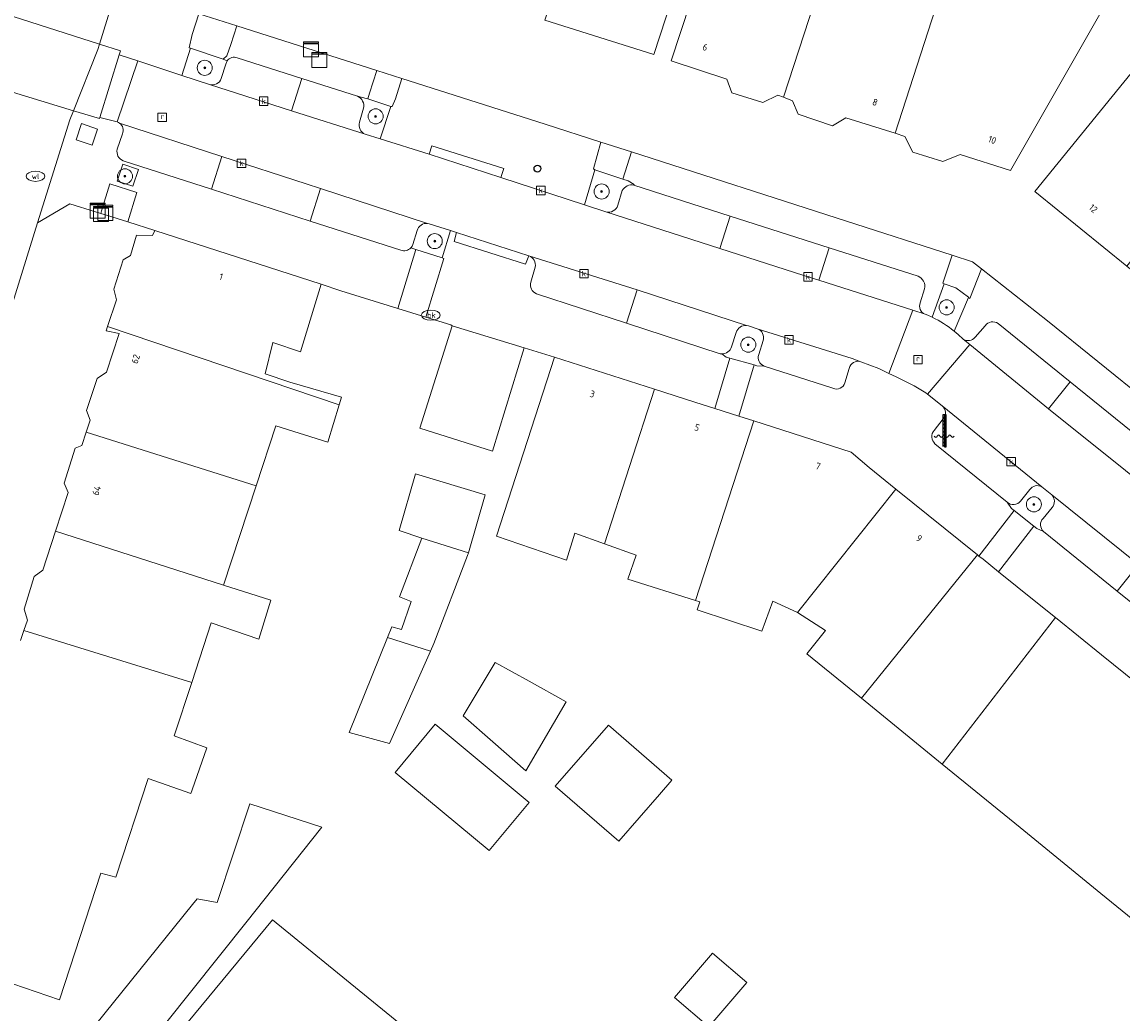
# Model space of a CAD drawing. Header units: millimetres. Extents: x 37131378 to 37737458, y 18584386 to 19114224.
# Tile 7 of 86: x 37412026 to 37470441, y 18689760 to 18742416. Entities that reach past the tile are written whole.
import ezdxf
from ezdxf.enums import TextEntityAlignment as Align

# ---------------------------------------------------------------- set-up
doc = ezdxf.new("R2010")
doc.units = ezdxf.units.MM
doc.header["$LTSCALE"] = 50
for name, color, linetype, lineweight in [('B2-WE-GR-BOOM-S', 252, 'Continuous', 25), ('B2-WE-IE-MEUBILAIR_WATERWEGMEUBILAIR-S', 252, 'Continuous', 25), ('B2-WE-IE-MEUBILAIR_WEGMEUBILAIR-S', 252, 'Continuous', 25), ('B2-WE-IE-MEUBILAIR_WEGMEUBILAIR_BOOMKRANS-GV', 252, 'Continuous', 18), ('B2-WE-KL-WATER_BRANDLEIDING_PUT-S', 252, 'Continuous', 25), ('B2-WE-KL-WATER_PUT-S', 252, 'Continuous', 25), ('B2-WE-OG-BEBOUWING-GV', 252, 'Continuous', 13), ('B2-WE-OG-BEBOUWING-T18', 252, 'Continuous', 18), ('B2-WE-OG-TERREIN_ERF-GV', 252, 'Continuous', 18), ('B2-WE-OG-TERREIN_ONBEGROEID-GV', 252, 'Continuous', 18), ('B2-WE-RI-GWA_KOLK-S', 252, 'Continuous', 25), ('B2-WE-RI-GWA_RIOOLPUT-S', 252, 'Continuous', 25), ('B2-WE-VH-VERHARDING_OPEN-GV', 252, 'Continuous', 18), ('B2-WE-VW-MARKERING-G', 252, 'Continuous', 18)]:
    doc.layers.add(name, color=color, linetype=linetype, lineweight=lineweight)
doc.styles.add('NLCS-ISO', font='txt')
doc.styles.add('NLCS-ISO-ANNOTATIVE-T18', font='txt', dxfattribs={"height": 1.8})
doc.styles.add('NLCS-ISO-M200-T18', font='txt', dxfattribs={"height": 0.36})

# ---------------------------------------------------------------- blocks, each defined once
blk = doc.blocks.new('SKL-DATA_KAST-SO')
at = {"color": 0, "linetype": 'ByBlock', "lineweight": 18}
for points in [[(-2, 2), (2, 2), (2, 1.68), (-2, 1.68)], [(-2, 1.52), (2, 1.52), (2, -2), (-2, -2)]]:
    blk.add_lwpolyline(points, close=True, dxfattribs=at)
blk = doc.blocks.new('SAL-VERWIJZING_SYMBOOL-SO')
at = {"color": 0, "linetype": 'ByBlock', "lineweight": -2}
blk.add_circle((0, 0), 0.9, dxfattribs=at)
at = {"color": 0, "linetype": 'ByBlock', "lineweight": -2, "style": 'NLCS-ISO-ANNOTATIVE-T18'}
blk.add_attdef('SYMBOOL', (2.5, -2.5), '', height=1.8, dxfattribs=at)
blk = doc.blocks.new('SRI-PUT_INSPECTIEPUT_RIOOLPUT-SO')
at = {"color": 0, "linetype": 'ByBlock', "lineweight": 18}
blk.add_lwpolyline([(-1.12, -1.12), (1.12, -1.12), (1.12, 1.12), (-1.12, 1.12)], close=True, dxfattribs=at)
at = {"color": 0, "linetype": 'ByBlock', "lineweight": 18, "style": 'NLCS-ISO'}
blk.add_text('r', height=1.5, dxfattribs=at).set_placement((0, 0.28), align=Align.MIDDLE_CENTER)
blk = doc.blocks.new('SRI-KOLK-SO')
at = {"color": 0, "linetype": 'ByBlock', "lineweight": 18}
blk.add_lwpolyline([(-1.125, -1.125), (1.125, -1.125), (1.125, 1.125), (-1.125, 1.125)], close=True, dxfattribs=at)
at = {"color": 0, "linetype": 'ByBlock', "lineweight": 18, "style": 'NLCS-ISO'}
blk.add_text('k', height=1.5, dxfattribs=at).set_placement((0, 0), align=Align.MIDDLE_CENTER)
blk = doc.blocks.new('SKL-WATER_WATERLEIDINGPUT-SO')
at = {"color": 0, "linetype": 'ByBlock', "lineweight": 18}
blk.add_ellipse((0, 0), major_axis=(2.5, 0), ratio=0.54, dxfattribs=at)
at = {"color": 0, "linetype": 'ByBlock', "lineweight": 18, "style": 'NLCS-ISO'}
blk.add_text('wl', height=1.5, dxfattribs=at).set_placement((0, 0), align=Align.MIDDLE_CENTER)
blk = doc.blocks.new('SKL-WATER_BRANDKRAAN_BRANDPUT-SO')
at = {"color": 0, "linetype": 'ByBlock', "lineweight": 18}
blk.add_ellipse((0, 0), major_axis=(2.5, 0), ratio=0.54, dxfattribs=at)
at = {"color": 0, "linetype": 'ByBlock', "lineweight": 18, "style": 'NLCS-ISO'}
blk.add_text('bk', height=1.5, dxfattribs=at).set_placement((0.16, 0), align=Align.MIDDLE_CENTER)
blk = doc.blocks.new('SIE-WATER_WATERSTANDMETER-SO')
h = blk.add_hatch(color=256)
h.dxf.hatch_style = 1
h.paths.add_polyline_path([(0, 5.17), (-0.46, 5.17), (-0.46, 4.7), (0, 4.7)])
h = blk.add_hatch(color=256)
h.dxf.hatch_style = 1
h.paths.add_polyline_path([(0, 4.22), (-0.46, 4.22), (-0.46, 3.75), (0, 3.75)])
h = blk.add_hatch(color=256)
h.dxf.hatch_style = 1
h.paths.add_polyline_path([(0, 3.28), (-0.46, 3.28), (-0.46, 2.81), (0, 2.81)])
h = blk.add_hatch(color=256)
h.dxf.hatch_style = 1
h.paths.add_polyline_path([(0.46, 5.64), (0, 5.64), (0, 5.17), (0.46, 5.17)])
h = blk.add_hatch(color=256)
h.dxf.hatch_style = 1
h.paths.add_polyline_path([(0.46, 4.7), (0, 4.7), (0, 4.22), (0.46, 4.22)])
h = blk.add_hatch(color=256)
h.dxf.hatch_style = 1
h.paths.add_polyline_path([(0.46, 3.75), (0, 3.75), (0, 3.28), (0.46, 3.28)])
h = blk.add_hatch(color=256)
h.dxf.hatch_style = 1
h.paths.add_polyline_path([(0, 2.34), (-0.46, 2.34), (-0.46, 1.86), (0, 1.86)])
h = blk.add_hatch(color=256)
h.dxf.hatch_style = 1
h.paths.add_polyline_path([(0, 1.39), (-0.46, 1.39), (-0.46, 0.92), (0, 0.92)])
h = blk.add_hatch(color=256)
h.dxf.hatch_style = 1
h.paths.add_polyline_path([(0, 0.45), (-0.46, 0.45), (-0.46, -0.02), (0, -0.02)])
h = blk.add_hatch(color=256)
h.dxf.hatch_style = 1
h.paths.add_polyline_path([(0.46, 2.81), (0, 2.81), (0, 2.34), (0.46, 2.34)])
h = blk.add_hatch(color=256)
h.dxf.hatch_style = 1
h.paths.add_polyline_path([(0.46, 1.86), (0, 1.86), (0, 1.39), (0.46, 1.39)])
h = blk.add_hatch(color=256)
h.dxf.hatch_style = 1
h.paths.add_polyline_path([(0.46, 0.92), (0, 0.92), (0, 0.45), (0.46, 0.45)])
h = blk.add_hatch(color=256)
h.dxf.hatch_style = 1
h.paths.add_polyline_path([(0, -0.49), (-0.46, -0.49), (-0.46, -0.97), (0, -0.97)])
h = blk.add_hatch(color=256)
h.dxf.hatch_style = 1
h.paths.add_polyline_path([(0, -1.44), (-0.46, -1.44), (-0.46, -1.91), (0, -1.91)])
h = blk.add_hatch(color=256)
h.dxf.hatch_style = 1
h.paths.add_polyline_path([(0, -2.38), (-0.46, -2.38), (-0.46, -2.85), (0, -2.85)])
h = blk.add_hatch(color=256)
h.dxf.hatch_style = 1
h.paths.add_polyline_path([(0.46, -0.02), (0, -0.02), (0, -0.49), (0.46, -0.49)])
h = blk.add_hatch(color=256)
h.dxf.hatch_style = 1
h.paths.add_polyline_path([(0.46, -0.97), (0, -0.97), (0, -1.44), (0.46, -1.44)])
h = blk.add_hatch(color=256)
h.dxf.hatch_style = 1
h.paths.add_polyline_path([(0.46, -1.91), (0, -1.91), (0, -2.38), (0.46, -2.38)])
blk.add_lwpolyline([(0.46, -2.79), (0.46, 5.64), (-0.46, 5.64), (-0.46, -2.79)])
for points in [[(0.46, 5.64), (0, 5.64), (0, 5.17), (0.46, 5.17)], [(0.46, 5.17), (0, 5.17), (0, 4.7), (0.46, 4.7)], [(0.46, 4.7), (0, 4.7), (0, 4.22), (0.46, 4.22)], [(0.46, 4.22), (0, 4.22), (0, 3.75), (0.46, 3.75)], [(0.46, 3.75), (0, 3.75), (0, 3.28), (0.46, 3.28)], [(0.46, 3.28), (0, 3.28), (0, 2.81), (0.46, 2.81)], [(0.46, 2.81), (0, 2.81), (0, 2.34), (0.46, 2.34)], [(0.46, 2.34), (0, 2.34), (0, 1.86), (0.46, 1.86)], [(0.46, 1.86), (0, 1.86), (0, 1.39), (0.46, 1.39)], [(0.46, 1.39), (0, 1.39), (0, 0.92), (0.46, 0.92)], [(0.46, 0.92), (0, 0.92), (0, 0.45), (0.46, 0.45)], [(0.46, 0.45), (0, 0.45), (0, -0.02), (0.46, -0.02)], [(0.46, -0.02), (0, -0.02), (0, -0.49), (0.46, -0.49)], [(0.46, -0.49), (0, -0.49), (0, -0.97), (0.46, -0.97)], [(0.46, -0.97), (0, -0.97), (0, -1.44), (0.46, -1.44)], [(0.46, -1.44), (0, -1.44), (0, -1.91), (0.46, -1.91)], [(0.46, -1.91), (0, -1.91), (0, -2.38), (0.46, -2.38)], [(0.46, -2.38), (0, -2.38), (0, -2.85), (0.46, -2.85)]]:
    blk.add_lwpolyline(points, close=True)
for centre, radius, start, end in [((-1.55, -0.12), 0.381, 16.8947, 163.1053), ((-0.08, -0.12), 0.381, 16.8947, 163.1053), ((1.4, -0.12), 0.381, 16.8947, 163.1053), ((-2.31, 0.11), 0.413, 196.8947, 343.1053), ((-0.82, 0.1), 0.391, 196.8947, 343.1053), ((0.66, 0.1), 0.391, 196.8947, 343.1053), ((2.16, 0.11), 0.413, 196.8947, 343.1053)]:
    blk.add_arc(centre, radius, start, end)
blk = doc.blocks.new('SGR-BOOM_01-SO')
at = {"linetype": 'ByBlock', "lineweight": 18}
h = blk.add_hatch(color=0, dxfattribs=at)
h.dxf.hatch_style = 1
edge = h.paths.add_edge_path()
edge.add_arc((0, 0), 0.25, 0, 360)
at = {"color": 0, "linetype": 'ByBlock', "lineweight": 18}
for radius in [2, 0.25]:
    blk.add_circle((0, 0), radius, dxfattribs=at)

msp = doc.modelspace()

# ---------------------------------------------------------------- linework, layer by layer
at = {"layer": 'B2-WE-IE-MEUBILAIR_WEGMEUBILAIR_BOOMKRANS-GV'}
for points in [[(37422928.6937, 18740363.3389), (37422703.6937, 18740439.3389), (37420971.6937, 18741027.3389), (37420518.6937, 18739577.3389), (37421980.6937, 18739095.3389)], [(37422608.6937, 18739416.3389), (37422850.6937, 18740177.3389)], [(37431619.6937, 18737926.3389), (37430388.6937, 18738329.3389), (37430298.6937, 18738359.3389), (37429834.6937, 18738471.3389)], [(37430162.6937, 18737839.3389), (37429947.6937, 18737099.3389)], [(37430257.6937, 18736461.3389), (37431047.6937, 18736212.3389), (37431619.6937, 18737926.3389)], [(37444520.6937, 18733752.3389), (37444531.6937, 18733787.3389), (37444213.6937, 18733980.3389), (37443936.6937, 18734073.3389), (37442441.6937, 18734577.3389), (37441905.6937, 18732711.3389), (37443036.6937, 18732344.3389)], [(37443669.6937, 18732688.3389), (37443905.6937, 18733466.3389)], [(37432671.6937, 18730429.3389), (37432948.6937, 18730339.3389), (37434334.6937, 18729889.3389), (37434787.6937, 18731340.3389)], [(37433010.6937, 18731346.3389), (37432787.6937, 18730604.3389)], [(37434787.6937, 18731340.3389), (37433650.6937, 18731705.3389), (37433567.6937, 18731723.3389)], [(37462282.6937, 18727795.3389), (37462290.6937, 18727814.3389), (37461609.6937, 18728310.3389), (37460988.6937, 18728519.3389), (37460364.6937, 18726741.3389)], [(37461530.6937, 18726007.3389), (37462282.6937, 18727795.3389)], [(37449951.6937, 18725938.3389), (37449702.6937, 18725173.3389)], [(37451072.6937, 18726133.3389), (37450612.6937, 18726283.3389), (37450497.6937, 18726307.3389)], [(37451147.6937, 18724761.3389), (37451381.6937, 18725501.3389)], [(37449186.6937, 18724799.3389), (37449419.6937, 18724632.3389), (37449618.6937, 18724575.3389), (37450899.6937, 18724210.3389), (37451043.6937, 18724169.3389), (37451437.6937, 18724149.3389)], [(37465548.6937, 18717605.3389), (37465056.6937, 18716989.3389)], [(37466706.6937, 18717322.3389), (37466276.6937, 18717676.3389), (37466177.6937, 18717746.3389)], [(37464334.6937, 18716927.3389), (37464571.6937, 18716596.3389), (37464712.6937, 18716485.3389), (37465754.6937, 18715660.3389), (37465923.6937, 18715526.3389), (37466275.6937, 18715369.3389)], [(37466251.6937, 18716069.3389), (37466730.6937, 18716645.3389)]]:
    msp.add_lwpolyline(points, dxfattribs=at)
for points in [[(37422850.6937, 18740177.3389, -0.1197654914), (37422928.6937, 18740363.3389)], [(37421980.6937, 18739095.3389, 0.3965129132), (37422608.6937, 18739416.3389)], [(37429834.6937, 18738471.3389, -0.3715232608), (37430162.6937, 18737839.3389)], [(37429947.6937, 18737099.3389, 0.3957332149), (37430257.6937, 18736461.3389)], [(37443905.6937, 18733466.3389, -0.3575468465), (37444520.6937, 18733752.3389)], [(37443036.6937, 18732344.3389, 0.4150075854), (37443669.6937, 18732688.3389)], [(37433567.6937, 18731723.3389, 0.3766426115), (37433010.6937, 18731346.3389)], [(37432787.6937, 18730604.3389, -0.1056709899), (37432671.6937, 18730429.3389)], [(37460364.6937, 18726741.3389, -0.0572583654), (37461530.6937, 18726007.3389)], [(37450497.6937, 18726307.3389, 0.3599468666), (37449951.6937, 18725938.3389)], [(37451381.6937, 18725501.3389, 0.4125784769), (37451072.6937, 18726133.3389)], [(37449702.6937, 18725173.3389, -0.3332590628), (37449186.6937, 18724799.3389)], [(37451437.6937, 18724149.3389, -0.4049710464), (37451147.6937, 18724761.3389)], [(37466177.6937, 18717746.3389, 0.3732044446), (37465548.6937, 18717605.3389)], [(37466730.6937, 18716645.3389, 0.3884833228), (37466706.6937, 18717322.3389)], [(37465056.6937, 18716989.3389, -0.4228240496), (37464334.6937, 18716927.3389)], [(37466275.6937, 18715369.3389, -0.4372183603), (37466251.6937, 18716069.3389)]]:
    msp.add_lwpolyline(points, format="xyb", dxfattribs=at)
msp.add_lwpolyline([(37417386.6937, 18734870.3389), (37417085.6937, 18733974.3389), (37417904.6937, 18733699.3389), (37418205.6937, 18734595.3389)], close=True, dxfattribs=at)
at = {"layer": 'B2-WE-OG-BEBOUWING-GV'}
for points in [[(37441617.6937, 18748099.3389), (37440831.6937, 18745681.3389), (37439784.6937, 18742516.3389), (37445573.6937, 18740684.3389), (37448485.6937, 18749579.3389), (37442724.6937, 18751443.3389)], [(37455979.6937, 18749239.3389), (37450051.6937, 18751169.3389), (37446498.6937, 18740363.3389), (37449454.6937, 18739373.3389), (37449727.6937, 18738660.3389), (37451369.6937, 18738136.3389), (37452170.6937, 18738529.3389), (37452464.6937, 18738418.3389)], [(37455979.6937, 18749239.3389), (37452464.6937, 18738418.3389), (37452946.6937, 18738237.3389), (37453249.6937, 18737525.3389), (37455070.6937, 18736913.3389), (37455782.6937, 18737335.3389), (37458386.6937, 18736513.3389), (37461888.6937, 18747315.3389)], [(37461888.6937, 18747315.3389), (37458386.6937, 18736513.3389), (37458916.6937, 18736346.3389), (37459339.6937, 18735515.3389), (37460920.6937, 18735020.3389), (37461841.6937, 18735385.3389), (37464527.6937, 18734541.3389), (37470260.6937, 18744589.3389)], [(37475980.6937, 18736054.3389), (37471157.6937, 18739980.3389), (37465816.6937, 18733419.3389), (37470695.6937, 18729451.3389)], [(37427915.6937, 18728494.3389), (37419080.6937, 18731347.3389), (37418963.6937, 18731078.3389), (37418099.6937, 18731101.3389), (37417779.6937, 18730027.3389), (37417394.6937, 18729786.3389), (37416899.6937, 18728234.3389), (37417052.6937, 18727669.3389), (37416574.6937, 18726251.3389), (37428867.6937, 18722087.3389), (37428992.6937, 18722502.3389), (37426256.6937, 18723300.3389), (37424943.6937, 18723737.3389), (37425347.6937, 18725408.3389), (37426810.6937, 18724912.3389)], [(37428867.6937, 18722087.3389), (37416574.6937, 18726251.3389), (37416499.6937, 18726027.3389), (37417185.6937, 18725883.3389), (37416515.6937, 18723824.3389), (37416011.6937, 18723492.3389), (37415458.6937, 18721791.3389), (37415640.6937, 18721286.3389), (37415431.6937, 18720641.3389), (37424455.6937, 18717796.3389), (37425499.6937, 18720986.3389), (37428275.6937, 18720117.3389)], [(37438690.6937, 18725119.3389), (37434870.6937, 18726282.3389), (37433153.6937, 18720850.3389), (37437003.6937, 18719627.3389)], [(37445620.6937, 18722926.3389), (37440302.6937, 18724625.3389), (37437215.6937, 18715132.3389), (37440947.6937, 18713850.3389), (37441383.6937, 18715282.3389), (37442964.6937, 18714715.3389)], [(37450885.6937, 18721243.3389), (37450376.6937, 18721406.3389), (37450096.6937, 18721495.3389), (37448817.6937, 18721904.3389), (37447759.6937, 18722242.3389), (37445620.6937, 18722926.3389), (37442964.6937, 18714715.3389), (37444637.6937, 18714115.3389), (37444200.6937, 18712832.3389), (37447787.6937, 18711712.3389)], [(37450885.6937, 18721243.3389), (37447787.6937, 18711712.3389), (37448021.6937, 18711639.3389), (37447875.6937, 18711221.3389), (37451308.6937, 18710085.3389), (37451892.6937, 18711667.3389), (37453199.6937, 18711077.3389), (37458433.6937, 18717625.3389), (37457021.6937, 18718763.3389), (37456062.6937, 18719589.3389)], [(37424455.6937, 18717796.3389), (37415431.6937, 18720641.3389), (37415204.6937, 18719943.3389), (37414847.6937, 18719791.3389), (37414266.6937, 18717941.3389), (37414478.6937, 18717436.3389), (37413811.6937, 18715385.3389), (37422727.6937, 18712516.3389)], [(37433252.6937, 18715017.3389), (37435730.6937, 18714235.3389), (37436621.6937, 18717311.3389), (37432917.6937, 18718437.3389), (37432056.6937, 18715417.3389)], [(37462761.6937, 18714136.3389), (37458433.6937, 18717625.3389), (37453199.6937, 18711077.3389), (37454702.6937, 18710110.3389), (37453699.6937, 18708882.3389), (37456602.6937, 18706517.3389)], [(37422727.6937, 18712516.3389), (37413811.6937, 18715385.3389), (37413138.6937, 18713317.3389), (37412664.6937, 18712986.3389), (37412141.6937, 18711255.3389), (37412324.6937, 18710661.3389), (37412130.6937, 18710109.3389), (37421037.6937, 18707352.3389), (37422073.6937, 18710517.3389), (37424606.6937, 18709648.3389), (37425232.6937, 18711723.3389)], [(37435730.6937, 18714235.3389), (37433252.6937, 18715017.3389), (37432081.6937, 18711897.3389), (37432693.6937, 18711660.3389), (37432177.6937, 18710169.3389), (37431667.6937, 18710302.3389), (37431442.6937, 18709745.3389), (37433721.6937, 18709021.3389), (37433898.6937, 18709419.3389), (37435690.6937, 18714096.3389)], [(37466903.6937, 18710799.3389), (37465858.6937, 18711641.3389), (37463886.6937, 18713230.3389), (37463061.6937, 18713895.3389), (37462845.6937, 18714069.3389), (37462761.6937, 18714136.3389), (37456602.6937, 18706517.3389), (37460886.6937, 18703029.3389)]]:
    msp.add_lwpolyline(points, close=True, dxfattribs=at)
at = {"layer": 'B2-WE-OG-TERREIN_ERF-GV'}
for points in [[(37436763.6937, 18804701.3389), (37417457.6937, 18745479.3389), (37418359.6937, 18744235.3389), (37419241.6937, 18743551.3389), (37421419.6937, 18742857.3389), (37423428.6937, 18742216.3389), (37430860.6937, 18739848.3389), (37432202.6937, 18739420.3389), (37439803.6937, 18736997.3389), (37442762.6937, 18736046.3389), (37444400.6937, 18735520.3389), (37455812.6937, 18731852.3389), (37461419.6937, 18730037.3389), (37462499.6937, 18729687.3389), (37462979.6937, 18729309.3389), (37466477.6937, 18726553.3389), (37477171.6937, 18717917.3389)], [(37411945.6937, 18709586.3389), (37412130.6937, 18710109.3389), (37412324.6937, 18710661.3389), (37412141.6937, 18711255.3389), (37412664.6937, 18712986.3389), (37413138.6937, 18713317.3389), (37413811.6937, 18715385.3389), (37414478.6937, 18717436.3389), (37414266.6937, 18717941.3389), (37414847.6937, 18719791.3389), (37415204.6937, 18719943.3389), (37415431.6937, 18720641.3389), (37415640.6937, 18721286.3389), (37415458.6937, 18721791.3389), (37416011.6937, 18723492.3389), (37416515.6937, 18723824.3389), (37417185.6937, 18725883.3389), (37416499.6937, 18726027.3389), (37416574.6937, 18726251.3389), (37417052.6937, 18727669.3389), (37416899.6937, 18728234.3389), (37417394.6937, 18729786.3389), (37417779.6937, 18730027.3389), (37418099.6937, 18731101.3389), (37418963.6937, 18731078.3389), (37419080.6937, 18731347.3389), (37417648.6937, 18731800.3389), (37416519.6937, 18732157.3389), (37416205.6937, 18732256.3389), (37415934.6937, 18732342.3389), (37414573.6937, 18732772.3389), (37412853.6937, 18731747.3389)], [(37412853.6937, 18731747.3389), (37401335.6937, 18694678.3389), (37415245.6937, 18683255.3389), (37420638.6937, 18678847.3389), (37467251.6937, 18640989.3389), (37516184.6937, 18601135.3389), (37522329.6937, 18596158.3389), (37535471.6937, 18585612.3389)], [(37473855.6937, 18692467.3389), (37469316.6937, 18696164.3389), (37465030.6937, 18699654.3389), (37460886.6937, 18703029.3389), (37456602.6937, 18706517.3389), (37453699.6937, 18708882.3389), (37454702.6937, 18710110.3389), (37453199.6937, 18711077.3389), (37451892.6937, 18711667.3389), (37451308.6937, 18710085.3389), (37447875.6937, 18711221.3389), (37448021.6937, 18711639.3389), (37447787.6937, 18711712.3389), (37444200.6937, 18712832.3389), (37444637.6937, 18714115.3389), (37442964.6937, 18714715.3389), (37441383.6937, 18715282.3389), (37440947.6937, 18713850.3389), (37437215.6937, 18715132.3389), (37440302.6937, 18724625.3389), (37438690.6937, 18725119.3389), (37437003.6937, 18719627.3389), (37433153.6937, 18720850.3389), (37434870.6937, 18726282.3389), (37434798.6937, 18726333.3389), (37433476.6937, 18726746.3389), (37431983.6937, 18727211.3389), (37428963.6937, 18728153.3389), (37427915.6937, 18728494.3389), (37426810.6937, 18724912.3389), (37425347.6937, 18725408.3389), (37424943.6937, 18723737.3389), (37426256.6937, 18723300.3389), (37428992.6937, 18722502.3389), (37428867.6937, 18722087.3389), (37428275.6937, 18720117.3389), (37425499.6937, 18720986.3389), (37424455.6937, 18717796.3389), (37422727.6937, 18712516.3389), (37425232.6937, 18711723.3389), (37424606.6937, 18709648.3389), (37422073.6937, 18710517.3389), (37421037.6937, 18707352.3389), (37420112.6937, 18704524.3389), (37421844.6937, 18703882.3389), (37421065.6937, 18701656.3389), (37420998.6937, 18701464.3389), (37418729.6937, 18702251.3389), (37417011.6937, 18697027.3389), (37416205.6937, 18697230.3389), (37414021.6937, 18690514.3389), (37409663.6937, 18692000.3389)], [(37418134.6937, 18686077.3389), (37425335.6937, 18694766.3389), (37430411.6937, 18690626.3389), (37434801.6937, 18687045.3389)]]:
    msp.add_lwpolyline(points, dxfattribs=at)
for points in [[(37441617.6937, 18748099.3389), (37442724.6937, 18751443.3389), (37448485.6937, 18749579.3389), (37445573.6937, 18740684.3389), (37439784.6937, 18742516.3389), (37440831.6937, 18745681.3389), (37439608.6937, 18746030.3389), (37438967.6937, 18744119.3389), (37439086.6937, 18744061.3389), (37438970.6937, 18743673.3389), (37436612.6937, 18744400.3389), (37437340.6937, 18746638.3389), (37436435.6937, 18748210.3389), (37436843.6937, 18749434.3389), (37437199.6937, 18749556.3389)], [(37452464.6937, 18738418.3389), (37452170.6937, 18738529.3389), (37451369.6937, 18738136.3389), (37449727.6937, 18738660.3389), (37449454.6937, 18739373.3389), (37446498.6937, 18740363.3389), (37450051.6937, 18751169.3389), (37455979.6937, 18749239.3389), (37461888.6937, 18747315.3389), (37470260.6937, 18744589.3389), (37464527.6937, 18734541.3389), (37461841.6937, 18735385.3389), (37460920.6937, 18735020.3389), (37459339.6937, 18735515.3389), (37458916.6937, 18736346.3389), (37458386.6937, 18736513.3389), (37455782.6937, 18737335.3389), (37455070.6937, 18736913.3389), (37453249.6937, 18737525.3389), (37452946.6937, 18738237.3389)], [(37470695.6937, 18729451.3389), (37465816.6937, 18733419.3389), (37471157.6937, 18739980.3389), (37475980.6937, 18736054.3389), (37476225.6937, 18735855.3389), (37477219.6937, 18737076.3389), (37480235.6937, 18734620.3389), (37479240.6937, 18733399.3389), (37480636.6937, 18732263.3389), (37485376.6937, 18728404.3389), (37490018.6937, 18724625.3389), (37494764.6937, 18720762.3389), (37499468.6937, 18716932.3389), (37494186.6937, 18710342.3389), (37489442.6937, 18714201.3389), (37484668.6937, 18718084.3389), (37480039.6937, 18721849.3389), (37475298.6937, 18725706.3389)], [(37433252.6937, 18715017.3389), (37432056.6937, 18715417.3389), (37432917.6937, 18718437.3389), (37436621.6937, 18717311.3389), (37435730.6937, 18714235.3389), (37435690.6937, 18714096.3389), (37433898.6937, 18709419.3389), (37433721.6937, 18709021.3389), (37431548.6937, 18704122.3389), (37429404.6937, 18704696.3389), (37431442.6937, 18709745.3389), (37431667.6937, 18710302.3389), (37432177.6937, 18710169.3389), (37432693.6937, 18711660.3389), (37432081.6937, 18711897.3389)], [(37438950.6937, 18707420.3389), (37440915.6937, 18706337.3389), (37438789.6937, 18702675.3389), (37437025.6937, 18704211.3389), (37435455.6937, 18705578.3389), (37437150.6937, 18708413.3389)], [(37433965.6937, 18705142.3389), (37438952.6937, 18700994.3389), (37436826.6937, 18698438.3389), (37431839.6937, 18702586.3389)], [(37445884.6937, 18701415.3389), (37443716.6937, 18698927.3389), (37440347.6937, 18701851.3389), (37443169.6937, 18705091.3389), (37446539.6937, 18702167.3389)], [(37421078.6937, 18695572.3389), (37421323.6937, 18695875.3389), (37422383.6937, 18695672.3389), (37424117.6937, 18700913.3389), (37427956.6937, 18699680.3389), (37423915.6937, 18694607.3389), (37418184.6937, 18687412.3389), (37415925.6937, 18689180.3389)], [(37448694.6937, 18692995.3389), (37450515.6937, 18691432.3389), (37448495.6937, 18689080.3389), (37446672.6937, 18690641.3389)]]:
    msp.add_lwpolyline(points, close=True, dxfattribs=at)
at = {"layer": 'B2-WE-OG-TERREIN_ONBEGROEID-GV'}
for points in [[(37422928.6937, 18740363.3389), (37422703.6937, 18740439.3389), (37420971.6937, 18741027.3389), (37420518.6937, 18739577.3389), (37421980.6937, 18739095.3389)], [(37422608.6937, 18739416.3389), (37422850.6937, 18740177.3389)], [(37431619.6937, 18737926.3389), (37430388.6937, 18738329.3389), (37430298.6937, 18738359.3389), (37429834.6937, 18738471.3389)], [(37430162.6937, 18737839.3389), (37429947.6937, 18737099.3389)], [(37430257.6937, 18736461.3389), (37431047.6937, 18736212.3389), (37431619.6937, 18737926.3389)], [(37444520.6937, 18733752.3389), (37444531.6937, 18733787.3389), (37444213.6937, 18733980.3389), (37443936.6937, 18734073.3389), (37442441.6937, 18734577.3389), (37441905.6937, 18732711.3389), (37443036.6937, 18732344.3389)], [(37443669.6937, 18732688.3389), (37443905.6937, 18733466.3389)], [(37432671.6937, 18730429.3389), (37432948.6937, 18730339.3389), (37434334.6937, 18729889.3389), (37434787.6937, 18731340.3389)], [(37433010.6937, 18731346.3389), (37432787.6937, 18730604.3389)], [(37434787.6937, 18731340.3389), (37433650.6937, 18731705.3389), (37433567.6937, 18731723.3389)], [(37462282.6937, 18727795.3389), (37462290.6937, 18727814.3389), (37461609.6937, 18728310.3389), (37460988.6937, 18728519.3389), (37460364.6937, 18726741.3389)], [(37461530.6937, 18726007.3389), (37462282.6937, 18727795.3389)], [(37449951.6937, 18725938.3389), (37449702.6937, 18725173.3389)], [(37451072.6937, 18726133.3389), (37450612.6937, 18726283.3389), (37450497.6937, 18726307.3389)], [(37451147.6937, 18724761.3389), (37451381.6937, 18725501.3389)], [(37449186.6937, 18724799.3389), (37449419.6937, 18724632.3389), (37449618.6937, 18724575.3389), (37450899.6937, 18724210.3389), (37451043.6937, 18724169.3389), (37451437.6937, 18724149.3389)], [(37465548.6937, 18717605.3389), (37465056.6937, 18716989.3389)], [(37466706.6937, 18717322.3389), (37466276.6937, 18717676.3389), (37466177.6937, 18717746.3389)], [(37464334.6937, 18716927.3389), (37464571.6937, 18716596.3389), (37464712.6937, 18716485.3389), (37465754.6937, 18715660.3389), (37465923.6937, 18715526.3389), (37466275.6937, 18715369.3389)], [(37466251.6937, 18716069.3389), (37466730.6937, 18716645.3389)]]:
    msp.add_lwpolyline(points, dxfattribs=at)
for points in [[(37422850.6937, 18740177.3389, -0.1197654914), (37422928.6937, 18740363.3389)], [(37421980.6937, 18739095.3389, 0.3965129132), (37422608.6937, 18739416.3389)], [(37429834.6937, 18738471.3389, -0.3715232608), (37430162.6937, 18737839.3389)], [(37429947.6937, 18737099.3389, 0.3957332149), (37430257.6937, 18736461.3389)], [(37443905.6937, 18733466.3389, -0.3575468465), (37444520.6937, 18733752.3389)], [(37443036.6937, 18732344.3389, 0.4150075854), (37443669.6937, 18732688.3389)], [(37433567.6937, 18731723.3389, 0.3766426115), (37433010.6937, 18731346.3389)], [(37432787.6937, 18730604.3389, -0.1056709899), (37432671.6937, 18730429.3389)], [(37460364.6937, 18726741.3389, -0.0572583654), (37461530.6937, 18726007.3389)], [(37450497.6937, 18726307.3389, 0.3599468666), (37449951.6937, 18725938.3389)], [(37451381.6937, 18725501.3389, 0.4125784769), (37451072.6937, 18726133.3389)], [(37449702.6937, 18725173.3389, -0.3332590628), (37449186.6937, 18724799.3389)], [(37451437.6937, 18724149.3389, -0.4049710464), (37451147.6937, 18724761.3389)], [(37466177.6937, 18717746.3389, 0.3732044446), (37465548.6937, 18717605.3389)], [(37466730.6937, 18716645.3389, 0.3884833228), (37466706.6937, 18717322.3389)], [(37465056.6937, 18716989.3389, -0.4228240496), (37464334.6937, 18716927.3389)], [(37466275.6937, 18715369.3389, -0.4372183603), (37466251.6937, 18716069.3389)]]:
    msp.add_lwpolyline(points, format="xyb", dxfattribs=at)
msp.add_lwpolyline([(37417386.6937, 18734870.3389), (37417085.6937, 18733974.3389), (37417904.6937, 18733699.3389), (37418205.6937, 18734595.3389)], close=True, dxfattribs=at)
at = {"layer": 'B2-WE-VH-VERHARDING_OPEN-GV'}
for points in [[(37411921.6937, 18743900.3389), (37411552.6937, 18742712.3389), (37416139.6937, 18741244.3389), (37417457.6937, 18745479.3389), (37436763.6937, 18804701.3389)], [(37430860.6937, 18739848.3389), (37423428.6937, 18742216.3389), (37423111.6937, 18741222.3389), (37422904.6937, 18740619.3389), (37422703.6937, 18740439.3389), (37422928.6937, 18740363.3389)], [(37443036.6937, 18732344.3389), (37441905.6937, 18732711.3389), (37437447.6937, 18734156.3389), (37433651.6937, 18735393.3389), (37431047.6937, 18736212.3389), (37430257.6937, 18736461.3389), (37426331.6937, 18737705.3389), (37421980.6937, 18739095.3389), (37420518.6937, 18739577.3389), (37418181.6937, 18740349.3389), (37417078.6937, 18737114.3389)], [(37422850.6937, 18740177.3389), (37422608.6937, 18739416.3389)], [(37423447.6937, 18740516.3389), (37426877.6937, 18739418.3389), (37429834.6937, 18738471.3389), (37430298.6937, 18738359.3389), (37430388.6937, 18738329.3389), (37430474.6937, 18738637.3389), (37430860.6937, 18739848.3389)], [(37429834.6937, 18738471.3389), (37426877.6937, 18739418.3389), (37423447.6937, 18740516.3389)], [(37399566.6937, 18690165.3389), (37401335.6937, 18694678.3389), (37412853.6937, 18731747.3389), (37414566.6937, 18737224.3389), (37414757.6937, 18737706.3389), (37410405.6937, 18739023.3389), (37410005.6937, 18737735.3389)], [(37421980.6937, 18739095.3389), (37426331.6937, 18737705.3389), (37430257.6937, 18736461.3389)], [(37417078.6937, 18737114.3389), (37416167.6937, 18737350.3389), (37416147.6937, 18737285.3389), (37414757.6937, 18737706.3389), (37414566.6937, 18737224.3389), (37412853.6937, 18731747.3389), (37414573.6937, 18732772.3389)], [(37429947.6937, 18737099.3389), (37430162.6937, 18737839.3389)], [(37417206.6937, 18737050.3389), (37422643.6937, 18735278.3389), (37427109.6937, 18733823.3389), (37427884.6937, 18733571.3389), (37433567.6937, 18731723.3389), (37433650.6937, 18731705.3389), (37434787.6937, 18731340.3389), (37435106.6937, 18731238.3389), (37438937.6937, 18730009.3389), (37444690.6937, 18728192.3389), (37450497.6937, 18726307.3389), (37450612.6937, 18726283.3389), (37451072.6937, 18726133.3389), (37456118.6937, 18724552.3389), (37456573.6937, 18724384.3389), (37457535.6937, 18724016.3389), (37458057.6937, 18723764.3389), (37459325.6937, 18727112.3389), (37454345.6937, 18728711.3389), (37453547.6937, 18728967.3389), (37449085.6937, 18730400.3389), (37443036.6937, 18732344.3389)], [(37427884.6937, 18733571.3389), (37427109.6937, 18733823.3389), (37422643.6937, 18735278.3389), (37417206.6937, 18737050.3389)], [(37417088.6937, 18735662.3389), (37417357.6937, 18736481.3389)], [(37417357.6937, 18736481.3389), (37417088.6937, 18735662.3389)], [(37444400.6937, 18735520.3389), (37443936.6937, 18734073.3389), (37444213.6937, 18733980.3389), (37444531.6937, 18733787.3389), (37444520.6937, 18733752.3389), (37449634.6937, 18732116.3389), (37454896.6937, 18730433.3389), (37459611.6937, 18728925.3389)], [(37459979.6937, 18726907.3389), (37460131.6937, 18726847.3389), (37460364.6937, 18726741.3389), (37460988.6937, 18728519.3389), (37460928.6937, 18728553.3389), (37461419.6937, 18730037.3389), (37455812.6937, 18731852.3389), (37444400.6937, 18735520.3389)], [(37432135.6937, 18730298.3389), (37427329.6937, 18731848.3389), (37422082.6937, 18733539.3389), (37417400.6937, 18735049.3389)], [(37417400.6937, 18735049.3389), (37422082.6937, 18733539.3389), (37427329.6937, 18731848.3389), (37432135.6937, 18730298.3389)], [(37414573.6937, 18732772.3389), (37415934.6937, 18732342.3389), (37416205.6937, 18732256.3389), (37416250.6937, 18732397.3389), (37416696.6937, 18733829.3389), (37418116.6937, 18733360.3389), (37417648.6937, 18731800.3389), (37419080.6937, 18731347.3389), (37427915.6937, 18728494.3389), (37428963.6937, 18728153.3389), (37431983.6937, 18727211.3389), (37432948.6937, 18730339.3389), (37432671.6937, 18730429.3389)], [(37433567.6937, 18731723.3389), (37427884.6937, 18733571.3389)], [(37454896.6937, 18730433.3389), (37449634.6937, 18732116.3389), (37444520.6937, 18733752.3389)], [(37443905.6937, 18733466.3389), (37443669.6937, 18732688.3389)], [(37443036.6937, 18732344.3389), (37449085.6937, 18730400.3389), (37453547.6937, 18728967.3389), (37454345.6937, 18728711.3389), (37459325.6937, 18727112.3389), (37459979.6937, 18726907.3389)], [(37432787.6937, 18730604.3389), (37433010.6937, 18731346.3389)], [(37438937.6937, 18730009.3389), (37438763.6937, 18729556.3389), (37434972.6937, 18730756.3389), (37435106.6937, 18731238.3389), (37434787.6937, 18731340.3389), (37434334.6937, 18729889.3389), (37434431.6937, 18729855.3389), (37433476.6937, 18726746.3389), (37434798.6937, 18726333.3389), (37434870.6937, 18726282.3389)], [(37459611.6937, 18728925.3389), (37454896.6937, 18730433.3389)], [(37450497.6937, 18726307.3389), (37444690.6937, 18728192.3389), (37438937.6937, 18730009.3389)], [(37439050.6937, 18728608.3389), (37439275.6937, 18729400.3389)], [(37439275.6937, 18729400.3389), (37439050.6937, 18728608.3389)], [(37462979.6937, 18729309.3389), (37462357.6937, 18727733.3389), (37462282.6937, 18727795.3389), (37461530.6937, 18726007.3389), (37461731.6937, 18725836.3389), (37462008.6937, 18725589.3389)], [(37463863.6937, 18726412.3389), (37467695.6937, 18723313.3389), (37471761.6937, 18720024.3389), (37475550.6937, 18716959.3389), (37475957.6937, 18716777.3389), (37476132.6937, 18716636.3389), (37477171.6937, 18717917.3389), (37466477.6937, 18726553.3389), (37462979.6937, 18729309.3389)], [(37434870.6937, 18726282.3389), (37438690.6937, 18725119.3389), (37440302.6937, 18724625.3389), (37445620.6937, 18722926.3389), (37447759.6937, 18722242.3389), (37448817.6937, 18721904.3389), (37449618.6937, 18724575.3389), (37449419.6937, 18724632.3389), (37449186.6937, 18724799.3389), (37449096.6937, 18724808.3389), (37444128.6937, 18726431.3389), (37439348.6937, 18727992.3389)], [(37439348.6937, 18727992.3389), (37444128.6937, 18726431.3389), (37449096.6937, 18724808.3389), (37449186.6937, 18724799.3389)], [(37459960.6937, 18728254.3389), (37459728.6937, 18727510.3389)], [(37459728.6937, 18727510.3389), (37459960.6937, 18728254.3389)], [(37460364.6937, 18726741.3389), (37460131.6937, 18726847.3389), (37459979.6937, 18726907.3389), (37459325.6937, 18727112.3389), (37458057.6937, 18723764.3389), (37458446.6937, 18723577.3389), (37458838.6937, 18723384.3389), (37459410.6937, 18723100.3389)], [(37449702.6937, 18725173.3389), (37449951.6937, 18725938.3389)], [(37456573.6937, 18724384.3389), (37456118.6937, 18724552.3389), (37451072.6937, 18726133.3389)], [(37462357.6937, 18725303.3389), (37462008.6937, 18725589.3389), (37461731.6937, 18725836.3389), (37461530.6937, 18726007.3389)], [(37463173.6937, 18726296.3389), (37462638.6937, 18725687.3389)], [(37462638.6937, 18725687.3389), (37463173.6937, 18726296.3389)], [(37467695.6937, 18723313.3389), (37463863.6937, 18726412.3389)], [(37451381.6937, 18725501.3389), (37451147.6937, 18724761.3389)], [(37462008.6937, 18725589.3389), (37462357.6937, 18725303.3389), (37466535.6937, 18721879.3389), (37470620.6937, 18718608.3389), (37475153.6937, 18714961.3389)], [(37470620.6937, 18718608.3389), (37466535.6937, 18721879.3389), (37462357.6937, 18725303.3389), (37460110.6937, 18722666.3389), (37460897.6937, 18722039.3389), (37466177.6937, 18717746.3389), (37466276.6937, 18717676.3389), (37466706.6937, 18717322.3389), (37471318.6937, 18713619.3389)], [(37460110.6937, 18722666.3389), (37462357.6937, 18725303.3389)], [(37455092.6937, 18722972.3389), (37451437.6937, 18724149.3389), (37451043.6937, 18724169.3389), (37450899.6937, 18724210.3389), (37450096.6937, 18721495.3389), (37450376.6937, 18721406.3389), (37450885.6937, 18721243.3389), (37456062.6937, 18719589.3389), (37457021.6937, 18718763.3389), (37458433.6937, 18717625.3389), (37462761.6937, 18714136.3389), (37462845.6937, 18714069.3389), (37464712.6937, 18716485.3389), (37464571.6937, 18716596.3389), (37464334.6937, 18716927.3389), (37460508.6937, 18720033.3389)], [(37459410.6937, 18723100.3389), (37458838.6937, 18723384.3389), (37458446.6937, 18723577.3389), (37458057.6937, 18723764.3389), (37457535.6937, 18724016.3389), (37456573.6937, 18724384.3389)], [(37451437.6937, 18724149.3389), (37455092.6937, 18722972.3389)], [(37455958.6937, 18724028.3389), (37455728.6937, 18723261.3389)], [(37455728.6937, 18723261.3389), (37455958.6937, 18724028.3389)], [(37475550.6937, 18716959.3389), (37471761.6937, 18720024.3389), (37467695.6937, 18723313.3389)], [(37460897.6937, 18722039.3389), (37460110.6937, 18722666.3389)], [(37466177.6937, 18717746.3389), (37460897.6937, 18722039.3389)], [(37460465.6937, 18720737.3389), (37460951.6937, 18721353.3389)], [(37460951.6937, 18721353.3389), (37460465.6937, 18720737.3389)], [(37460508.6937, 18720033.3389), (37464334.6937, 18716927.3389)], [(37465056.6937, 18716989.3389), (37465548.6937, 18717605.3389)], [(37471318.6937, 18713619.3389), (37466706.6937, 18717322.3389)], [(37466730.6937, 18716645.3389), (37466251.6937, 18716069.3389)], [(37466275.6937, 18715369.3389), (37470180.6937, 18712209.3389), (37474713.6937, 18708550.3389), (37478570.6937, 18705437.3389), (37478975.6937, 18705340.3389), (37479282.6937, 18705507.3389), (37479796.6937, 18706113.3389)]]:
    msp.add_lwpolyline(points, dxfattribs=at)
for points in [[(37421419.6937, 18742857.3389), (37419241.6937, 18743551.3389), (37418359.6937, 18744235.3389), (37417457.6937, 18745479.3389), (37416139.6937, 18741244.3389), (37417253.6937, 18740887.3389), (37417188.6937, 18740677.3389), (37418181.6937, 18740349.3389), (37420518.6937, 18739577.3389), (37420971.6937, 18741027.3389), (37420898.6937, 18741051.3389), (37421066.6937, 18741750.3389)], [(37416047.6937, 18740949.3389), (37416139.6937, 18741244.3389), (37411552.6937, 18742712.3389), (37410405.6937, 18739023.3389), (37414757.6937, 18737706.3389)], [(37423428.6937, 18742216.3389), (37421419.6937, 18742857.3389), (37421066.6937, 18741750.3389), (37420898.6937, 18741051.3389), (37420971.6937, 18741027.3389), (37422703.6937, 18740439.3389), (37422904.6937, 18740619.3389), (37423111.6937, 18741222.3389)], [(37417188.6937, 18740677.3389), (37417253.6937, 18740887.3389), (37416139.6937, 18741244.3389), (37416047.6937, 18740949.3389), (37414757.6937, 18737706.3389), (37416147.6937, 18737285.3389), (37416167.6937, 18737350.3389)], [(37418181.6937, 18740349.3389), (37417188.6937, 18740677.3389), (37416167.6937, 18737350.3389), (37417078.6937, 18737114.3389)], [(37432202.6937, 18739420.3389), (37430860.6937, 18739848.3389), (37430474.6937, 18738637.3389), (37430388.6937, 18738329.3389), (37431619.6937, 18737926.3389), (37431684.6937, 18737929.3389), (37431855.6937, 18738332.3389)], [(37442762.6937, 18736046.3389), (37439803.6937, 18736997.3389), (37432202.6937, 18739420.3389), (37431855.6937, 18738332.3389), (37431684.6937, 18737929.3389), (37431619.6937, 18737926.3389), (37431047.6937, 18736212.3389), (37433651.6937, 18735393.3389), (37433791.6937, 18735845.3389), (37437608.6937, 18734632.3389), (37437447.6937, 18734156.3389), (37441905.6937, 18732711.3389), (37442441.6937, 18734577.3389), (37442368.6937, 18734619.3389)], [(37415191.6937, 18737020.3389), (37414902.6937, 18736167.3389), (37415754.6937, 18735878.3389), (37416043.6937, 18736731.3389)], [(37415191.6937, 18737020.3389), (37416043.6937, 18736731.3389), (37415754.6937, 18735878.3389), (37414902.6937, 18736167.3389)], [(37444400.6937, 18735520.3389), (37442762.6937, 18736046.3389), (37442368.6937, 18734619.3389), (37442441.6937, 18734577.3389), (37443936.6937, 18734073.3389)], [(37433791.6937, 18735845.3389), (37433651.6937, 18735393.3389), (37437447.6937, 18734156.3389), (37437608.6937, 18734632.3389)], [(37417386.6937, 18734870.3389), (37418205.6937, 18734595.3389), (37417904.6937, 18733699.3389), (37417085.6937, 18733974.3389)], [(37416250.6937, 18732397.3389), (37416205.6937, 18732256.3389), (37416519.6937, 18732157.3389), (37417648.6937, 18731800.3389), (37418116.6937, 18733360.3389), (37416696.6937, 18733829.3389)], [(37435106.6937, 18731238.3389), (37434972.6937, 18730756.3389), (37438763.6937, 18729556.3389), (37438937.6937, 18730009.3389)], [(37434431.6937, 18729855.3389), (37434334.6937, 18729889.3389), (37432948.6937, 18730339.3389), (37431983.6937, 18727211.3389), (37433476.6937, 18726746.3389)], [(37462979.6937, 18729309.3389), (37462499.6937, 18729687.3389), (37461419.6937, 18730037.3389), (37460928.6937, 18728553.3389), (37460988.6937, 18728519.3389), (37461609.6937, 18728310.3389), (37462290.6937, 18727814.3389), (37462282.6937, 18727795.3389), (37462357.6937, 18727733.3389)], [(37450899.6937, 18724210.3389), (37449618.6937, 18724575.3389), (37448817.6937, 18721904.3389), (37450096.6937, 18721495.3389)], [(37465754.6937, 18715660.3389), (37464712.6937, 18716485.3389), (37462845.6937, 18714069.3389), (37463061.6937, 18713895.3389), (37463886.6937, 18713230.3389)], [(37470180.6937, 18712209.3389), (37466275.6937, 18715369.3389), (37465923.6937, 18715526.3389), (37465754.6937, 18715660.3389), (37463886.6937, 18713230.3389), (37465858.6937, 18711641.3389), (37466903.6937, 18710799.3389), (37469346.6937, 18708830.3389), (37471258.6937, 18707289.3389), (37471406.6937, 18707169.3389), (37475577.6937, 18703808.3389), (37477080.6937, 18702596.3389), (37478990.6937, 18704994.3389), (37478838.6937, 18705122.3389), (37478570.6937, 18705437.3389), (37474713.6937, 18708550.3389)]]:
    msp.add_lwpolyline(points, close=True, dxfattribs=at)
for points in [[(37422928.6937, 18740363.3389, -0.3415259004), (37423447.6937, 18740516.3389)], [(37423447.6937, 18740516.3389, 0.3415259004), (37422928.6937, 18740363.3389)], [(37422928.6937, 18740363.3389, 0.1197654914), (37422850.6937, 18740177.3389)], [(37422608.6937, 18739416.3389, -0.3965129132), (37421980.6937, 18739095.3389)], [(37430162.6937, 18737839.3389, 0.3715232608), (37429834.6937, 18738471.3389)], [(37417078.6937, 18737114.3389, -0.0750029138), (37417206.6937, 18737050.3389)], [(37417206.6937, 18737050.3389, 0.0750029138), (37417078.6937, 18737114.3389)], [(37417357.6937, 18736481.3389, 0.3569983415), (37417206.6937, 18737050.3389)], [(37417206.6937, 18737050.3389, -0.3569983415), (37417357.6937, 18736481.3389)], [(37430257.6937, 18736461.3389, -0.3957332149), (37429947.6937, 18737099.3389)], [(37417400.6937, 18735049.3389, -0.3933401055), (37417088.6937, 18735662.3389)], [(37417088.6937, 18735662.3389, 0.3933401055), (37417400.6937, 18735049.3389)], [(37444520.6937, 18733752.3389, 0.3575468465), (37443905.6937, 18733466.3389)], [(37443669.6937, 18732688.3389, -0.4150075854), (37443036.6937, 18732344.3389)], [(37433010.6937, 18731346.3389, -0.3766426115), (37433567.6937, 18731723.3389)], [(37432671.6937, 18730429.3389, -0.2800651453), (37432135.6937, 18730298.3389)], [(37432135.6937, 18730298.3389, 0.2800651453), (37432671.6937, 18730429.3389)], [(37432671.6937, 18730429.3389, 0.1056709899), (37432787.6937, 18730604.3389)], [(37439275.6937, 18729400.3389, 0.3889287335), (37438937.6937, 18730009.3389)], [(37438937.6937, 18730009.3389, -0.3889287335), (37439275.6937, 18729400.3389)], [(37459611.6937, 18728925.3389, -0.3563170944), (37459960.6937, 18728254.3389)], [(37459960.6937, 18728254.3389, 0.3563170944), (37459611.6937, 18728925.3389)], [(37439348.6937, 18727992.3389, -0.40300299), (37439050.6937, 18728608.3389)], [(37439050.6937, 18728608.3389, 0.40300299), (37439348.6937, 18727992.3389)], [(37459728.6937, 18727510.3389, 0.4293579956), (37459979.6937, 18726907.3389)], [(37459979.6937, 18726907.3389, -0.4293579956), (37459728.6937, 18727510.3389)], [(37461530.6937, 18726007.3389, 0.0572583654), (37460364.6937, 18726741.3389)], [(37449951.6937, 18725938.3389, -0.3599468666), (37450497.6937, 18726307.3389)], [(37451072.6937, 18726133.3389, -0.4125784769), (37451381.6937, 18725501.3389)], [(37463863.6937, 18726412.3389, 0.4115846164), (37463173.6937, 18726296.3389)], [(37463173.6937, 18726296.3389, -0.4115846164), (37463863.6937, 18726412.3389)], [(37462638.6937, 18725687.3389, -0.416174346), (37462008.6937, 18725589.3389)], [(37462008.6937, 18725589.3389, 0.416174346), (37462638.6937, 18725687.3389)], [(37449186.6937, 18724799.3389, 0.3332590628), (37449702.6937, 18725173.3389)], [(37451147.6937, 18724761.3389, 0.4049710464), (37451437.6937, 18724149.3389)], [(37456573.6937, 18724384.3389, 0.4510656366), (37455958.6937, 18724028.3389)], [(37455958.6937, 18724028.3389, -0.4510656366), (37456573.6937, 18724384.3389)], [(37455728.6937, 18723261.3389, -0.4408831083), (37455092.6937, 18722972.3389)], [(37455092.6937, 18722972.3389, 0.4408831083), (37455728.6937, 18723261.3389)], [(37460110.6937, 18722666.3389, 0.0250486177), (37459410.6937, 18723100.3389)], [(37459410.6937, 18723100.3389, -0.0250486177), (37460110.6937, 18722666.3389)], [(37460951.6937, 18721353.3389, 0.4044600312), (37460897.6937, 18722039.3389)], [(37460897.6937, 18722039.3389, -0.4044600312), (37460951.6937, 18721353.3389)], [(37460508.6937, 18720033.3389, -0.4256260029), (37460465.6937, 18720737.3389)], [(37460465.6937, 18720737.3389, 0.4256260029), (37460508.6937, 18720033.3389)], [(37465548.6937, 18717605.3389, -0.3732044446), (37466177.6937, 18717746.3389)], [(37466706.6937, 18717322.3389, -0.3884833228), (37466730.6937, 18716645.3389)], [(37464334.6937, 18716927.3389, 0.4228240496), (37465056.6937, 18716989.3389)], [(37466251.6937, 18716069.3389, 0.4372183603), (37466275.6937, 18715369.3389)]]:
    msp.add_lwpolyline(points, format="xyb", dxfattribs=at)
at = {"layer": 'B2-WE-VW-MARKERING-G'}
for points in [[(37426877.6937, 18739418.3389), (37426331.6937, 18737705.3389)], [(37422643.6937, 18735278.3389), (37422082.6937, 18733539.3389)], [(37427884.6937, 18733571.3389), (37427329.6937, 18731848.3389)], [(37449634.6937, 18732116.3389), (37449085.6937, 18730400.3389)], [(37454896.6937, 18730433.3389), (37454345.6937, 18728711.3389)], [(37444690.6937, 18728192.3389), (37444128.6937, 18726431.3389)], [(37467695.6937, 18723313.3389), (37466535.6937, 18721879.3389)], [(37471318.6937, 18713619.3389), (37470180.6937, 18712209.3389)]]:
    msp.add_lwpolyline(points, dxfattribs=at)

# ---------------------------------------------------------------- block references
at = {"layer": 'B2-WE-GR-BOOM-S', "xscale": 200, "yscale": 200, "zscale": 200}
for p in [(37421729.6937, 18739983.3389), (37430805.6937, 18737408.3389), (37417494.6937, 18734225.3389), (37442806.6937, 18733417.3389), (37433943.6937, 18730785.3389), (37461127.6937, 18727268.3389), (37450595.6937, 18725288.3389), (37465762.6937, 18716811.3389)]:
    msp.add_blockref('SGR-BOOM_01-SO', p, dxfattribs=at)
at = {"layer": 'B2-WE-IE-MEUBILAIR_WATERWEGMEUBILAIR-S', "xscale": 200, "yscale": 200, "zscale": 200}
msp.add_blockref('SIE-WATER_WATERSTANDMETER-SO', (37461012.6937, 18720436.3389), dxfattribs=at)
at = {"layer": 'B2-WE-IE-MEUBILAIR_WEGMEUBILAIR-S', "xscale": 200, "yscale": 200, "zscale": 200}
for name, p in [('SKL-DATA_KAST-SO', (37427370.6937, 18740960.3389)), ('SKL-DATA_KAST-SO', (37427820.6937, 18740397.3389)), ('SAL-VERWIJZING_SYMBOOL-SO', (37439396.6937, 18734633.3389)), ('SKL-DATA_KAST-SO', (37416047.6937, 18732407.3389)), ('SKL-DATA_KAST-SO', (37416221.6937, 18732225.3389)), ('SKL-DATA_KAST-SO', (37416447.6937, 18732286.3389))]:
    msp.add_blockref(name, p, dxfattribs=at)
at = {"layer": 'B2-WE-KL-WATER_BRANDLEIDING_PUT-S', "xscale": 200, "yscale": 200, "zscale": 200}
msp.add_blockref('SKL-WATER_BRANDKRAAN_BRANDPUT-SO', (37433729.6937, 18726853.3389), dxfattribs=at)
at = {"layer": 'B2-WE-KL-WATER_PUT-S', "xscale": 200, "yscale": 200, "zscale": 200}
msp.add_blockref('SKL-WATER_WATERLEIDINGPUT-SO', (37412743.6937, 18734226.3389), dxfattribs=at)
at = {"layer": 'B2-WE-RI-GWA_KOLK-S', "xscale": 200, "yscale": 200, "zscale": 200}
for p in [(37424856.6937, 18738214.3389), (37423685.6937, 18734914.3389), (37439574.6937, 18733475.3389), (37441866.6937, 18729056.3389), (37453766.6937, 18728886.3389), (37452759.6937, 18725544.3389), (37464556.6937, 18719077.3389)]:
    msp.add_blockref('SRI-KOLK-SO', p, dxfattribs=at)
at = {"layer": 'B2-WE-RI-GWA_RIOOLPUT-S', "xscale": 200, "yscale": 200, "zscale": 200}
for p in [(37419469.6937, 18737351.3389), (37459610.6937, 18724495.3389)]:
    msp.add_blockref('SRI-PUT_INSPECTIEPUT_RIOOLPUT-SO', p, dxfattribs=at)

# ---------------------------------------------------------------- texts
at = {"layer": 'B2-WE-OG-BEBOUWING-T18', "style": 'NLCS-ISO-M200-T18'}
for s, rotation, p in [('6', 341.600000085, (37448305.6937, 18741076.3389)), ('8', 341.600000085, (37457326.6937, 18738158.3389)), ('10', 340.699999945, (37463547.6937, 18736158.3389)), ('12', 319.300000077, (37468913.6937, 18732511.3389)), ('1', 342.899999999, (37422601.6937, 18728896.3389)), ('62', 71.899999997, (37418058.6937, 18724527.3389)), ('3', 342.400000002, (37442312.6937, 18722670.3389)), ('5', 341.300000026, (37447874.6937, 18720893.3389)), ('7', 340.19999995, (37454299.6937, 18718841.3389)), ('64', 71.700000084, (37415986.6937, 18717546.3389)), ('9', 320.700000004, (37459668.6937, 18715013.3389))]:
    msp.add_text(s, height=360, rotation=rotation, dxfattribs=at).set_placement(p, align=Align.MIDDLE)

doc.saveas('drawing.dxf')
